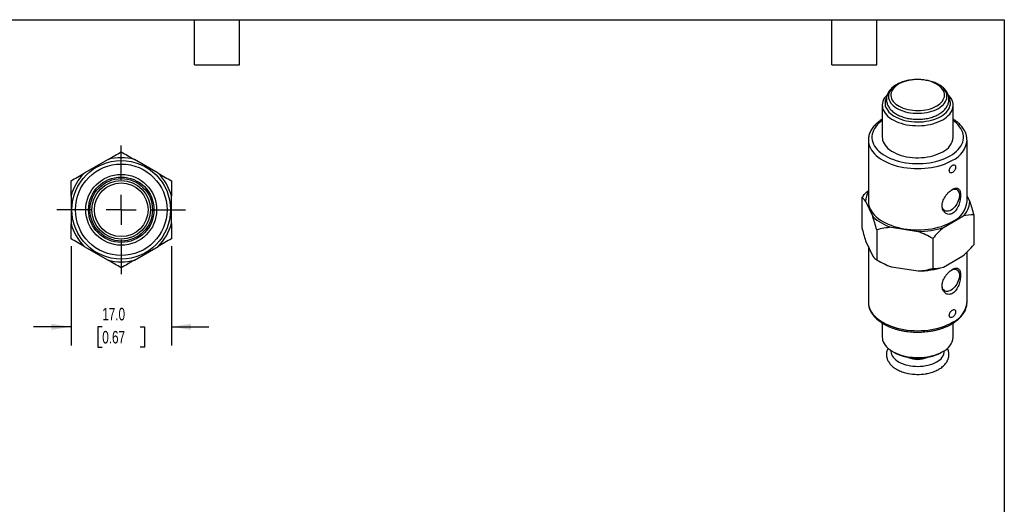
# Model space of a CAD drawing. Header units: millimetres. Extents: x 6 to 273, y 6 to 210.
# Tile 3 of 3: x 106 to 273, y 127 to 210. Entities that reach past the tile are written whole.
import ezdxf

# ---------------------------------------------------------------- set-up
doc = ezdxf.new("R2010")
doc.units = ezdxf.units.MM
doc.linetypes.add('SLD-Center', pattern=[19.05, 15.24, -1.27, 1.27, -1.27])
doc.linetypes.add('SLD-Solid', pattern=[0])
doc.layers.add('CENTER', color=40, linetype='SLD-Center')
doc.layers.add('DIMENSIONS', color=140, linetype='SLD-Solid', lineweight=25)
doc.layers.add('TEXT', color=140, linetype='SLD-Solid', lineweight=25)
doc.styles.add('SLDTEXTSTYLE0', font='TXT', dxfattribs={"width": 0.7})
doc.dimstyles.new('SLDDIMSTYLE3', dxfattribs={"dimtxt": 2.158008, "dimasz": 3.302, "dimexe": 0, "dimexo": 0.0625, "dimgap": 0.539502, "dimtad": 0, "dimtih": 1, "dimtoh": 1, "dimdec": 1, "dimrnd": 1e-09, "dimzin": 4, "dimdsep": 46, "dimtxsty": 'SLDTEXTSTYLE0', "dimsah": 1, "dimcen": 0.09, "dimadec": 0, "dimazin": 1, "dimtfac": 1, "dimtdec": 1, "dimtmove": 0, "dimatfit": 0, "dimfxl": 0, "dimfrac": 2, "dimtolj": 1, "dimtzin": 12, "dimarcsym": 0})

# ---------------------------------------------------------------- blocks, each defined once
blk = doc.blocks.new('_D_9')
at = {"layer": 'DIMENSIONS'}
for p, q in [((115.01, 171.18), (115.01, 154.37)), ((132.01, 171.18), (132.01, 154.37)), ((115.01, 157.54), (108.66, 157.54)), ((120.3, 157.54), (119.57, 157.54)), ((119.57, 157.54), (119.57, 154.11)), ((126.71, 157.54), (127.44, 157.54)), ((127.44, 157.54), (127.44, 154.11)), ((132.01, 157.54), (138.36, 157.54)), ((119.57, 154.11), (120.3, 154.11)), ((127.44, 154.11), (126.71, 154.11))]:
    blk.add_line(p, q, dxfattribs=at)
for points in [[(115.01, 157.54), (111.7, 158.05), (111.7, 157.03)], [(132.01, 157.54), (135.31, 157.03), (135.31, 158.05)]]:
    blk.add_solid(points, dxfattribs=at)
at = {"layer": 'DIMENSIONS', "char_height": 2.117, "attachment_point": 1, "style": 'SLDTEXTSTYLE0'}
for s, insert in [('17.0', (120.3, 160.75)), ('0.67', (120.3, 156.84))]:
    blk.add_mtext(s, dxfattribs=dict(at, insert=insert))
blk = doc.blocks.new('SW_CENTERMARKSYMBOL_4')
at = {"layer": 'CENTER', "color": 0}
for p, q in [((0, 5.08), (0, 10.89)), ((0, 0), (0, 2.54)), ((-5.08, 0), (-10.89, 0)), ((0, 0), (-2.54, 0)), ((0, 0), (0, -2.54)), ((0, 0), (2.54, 0)), ((5.08, 0), (10.89, 0)), ((0, -5.08), (0, -10.89))]:
    blk.add_line(p, q, dxfattribs=at)

msp = doc.modelspace()

# ---------------------------------------------------------------- linework, layer by layer
for p, q in [((252.39, 195.06), (252.39, 189.64)), ((264.39, 189.64), (264.39, 195.06)), ((250.04, 189.15), (250.04, 178.78)), ((250.04, 189.15), (250.04, 189.12)), ((266.74, 189.15), (266.74, 189.18)), ((266.74, 178.78), (266.74, 189.15)), ((121.28, 185.88), (117.23, 183.55)), ((129.78, 183.55), (125.73, 185.88)), ((115.01, 179.69), (115.01, 175.02)), ((132.01, 175.02), (132.01, 179.69)), ((248.9, 179.43), (248.9, 174.37)), ((249.57, 178.81), (250.78, 176.21)), ((267.2, 178.75), (266.74, 179.75)), ((262.74, 174.36), (266.05, 176.26)), ((267.87, 176.5), (267.87, 171.44)), ((251.45, 173.96), (251.45, 168.9)), ((253.93, 174.39), (258.44, 173.69)), ((249.57, 172.12), (250.78, 169.51)), ((260.93, 172.49), (260.93, 167.43)), ((117.23, 171.16), (121.28, 168.83)), ((125.73, 168.83), (129.78, 171.16)), ((250.04, 171.12), (250.04, 161.72)), ((266.74, 161.72), (266.74, 170.22)), ((251.44, 168.9), (252.15, 168.49)), ((262.74, 167.66), (266.05, 169.57)), ((253.93, 167.69), (258.44, 167)), ((250.04, 161.72), (250.04, 161.69)), ((252.39, 158.17), (252.39, 155.8)), ((264.39, 155.8), (264.39, 158.16)), ((254.14, 153.35), (254.47, 153.17)), ((262.3, 153.17), (262.63, 153.35))]:
    msp.add_line(p, q)
at = {"flags": 128}
for points in [[(257.01, 199.31), (256.62, 199.23), (256.2, 199.13), (255.79, 199), (255.41, 198.85), (255.05, 198.68), (254.72, 198.49), (254.42, 198.28), (254.16, 198.06), (253.94, 197.82), (253.75, 197.58), (253.61, 197.32), (253.5, 197.06), (253.44, 196.79), (253.43, 196.53), (253.45, 196.26), (253.53, 195.99), (253.64, 195.73), (253.79, 195.48), (253.99, 195.24), (254.22, 195), (254.49, 194.79), (254.8, 194.58), (255.13, 194.4), (255.5, 194.23), (255.89, 194.09), (256.3, 193.96), (256.73, 193.86), (257.18, 193.78), (257.63, 193.73), (258.09, 193.7), (258.56, 193.7), (259.02, 193.72), (259.48, 193.77), (259.93, 193.84), (260.36, 193.93), (260.78, 194.05), (261.18, 194.19), (261.55, 194.35), (261.89, 194.53), (261.89, 194.53)], [(261.6, 194.94), (261.89, 195.12), (262.15, 195.33), (262.38, 195.54), (262.57, 195.77), (262.72, 196.01), (262.83, 196.25), (262.9, 196.5), (262.93, 196.76), (262.91, 197.01), (262.85, 197.26), (262.75, 197.51), (262.61, 197.75), (262.43, 197.98), (262.21, 198.2), (261.96, 198.4), (261.67, 198.6), (261.35, 198.77), (261.01, 198.93), (260.64, 199.06), (260.25, 199.18), (259.84, 199.27), (259.42, 199.34), (258.99, 199.39), (258.55, 199.41), (258.11, 199.4), (257.68, 199.38), (257.25, 199.33), (256.83, 199.25), (256.42, 199.15), (256.04, 199.03), (255.67, 198.89), (255.33, 198.73), (255.02, 198.55), (254.74, 198.35), (254.5, 198.14), (254.29, 197.92), (254.12, 197.69), (253.99, 197.45), (253.9, 197.2), (253.85, 196.95), (253.85, 196.69), (253.89, 196.44), (253.96, 196.19), (254.08, 195.95), (254.25, 195.71), (254.44, 195.49), (254.68, 195.27), (254.95, 195.07), (255.25, 194.89), (255.59, 194.73), (255.94, 194.58), (256.32, 194.45), (256.72, 194.35), (257.14, 194.27), (257.57, 194.21), (258, 194.18), (258.44, 194.17), (258.88, 194.18), (259.31, 194.22), (259.74, 194.29), (260.15, 194.37), (260.54, 194.48), (260.92, 194.61), (261.27, 194.77), (261.6, 194.94)], [(261.89, 194.53), (262.2, 194.73), (262.48, 194.95), (262.73, 195.18), (262.93, 195.42), (263.1, 195.67), (263.22, 195.93), (263.3, 196.19), (263.34, 196.46), (263.34, 196.73), (263.29, 196.99), (263.19, 197.26), (263.06, 197.51), (262.88, 197.76), (262.67, 198), (262.42, 198.23), (262.13, 198.44), (261.81, 198.63), (261.46, 198.81), (261.08, 198.96), (260.68, 199.1), (260.26, 199.21), (260.05, 199.26)], [(253.22, 196.83), (253.21, 196.82), (252.97, 196.56), (252.77, 196.29), (252.61, 196.01), (252.49, 195.72), (252.42, 195.43), (252.39, 195.14), (252.4, 194.84), (252.45, 194.55), (252.55, 194.26), (252.69, 193.98), (252.87, 193.7), (253.09, 193.44), (253.34, 193.18), (253.64, 192.94), (253.97, 192.72), (254.33, 192.51), (254.72, 192.32), (255.13, 192.15), (255.57, 192), (256.03, 191.88), (256.51, 191.77), (257, 191.69), (257.5, 191.64), (258, 191.61), (258.51, 191.6), (259.02, 191.62), (259.52, 191.66), (260.02, 191.73), (260.5, 191.82), (260.97, 191.94), (261.42, 192.08), (261.85, 192.23), (262.25, 192.41), (262.63, 192.61)], [(262.63, 192.61), (262.97, 192.83), (263.28, 193.06), (263.56, 193.31), (263.8, 193.57), (264, 193.84), (264.16, 194.12), (264.28, 194.4), (264.35, 194.7), (264.38, 194.99), (264.37, 195.28), (264.32, 195.58), (264.22, 195.86), (264.08, 196.15), (263.9, 196.42), (263.68, 196.69), (263.54, 196.83)], [(253.11, 196.41), (253.09, 196.38), (252.97, 196.11), (252.89, 195.83), (252.85, 195.54), (252.85, 195.26), (252.9, 194.98), (252.99, 194.7), (253.13, 194.43), (253.3, 194.17), (253.52, 193.91), (253.77, 193.67), (254.06, 193.44), (254.38, 193.23), (254.74, 193.03), (255.12, 192.86), (255.53, 192.7), (255.96, 192.56), (256.41, 192.45), (256.87, 192.36), (257.35, 192.3), (257.83, 192.26), (258.32, 192.24), (258.81, 192.25), (259.3, 192.28), (259.78, 192.34), (260.25, 192.43), (260.7, 192.53), (261.14, 192.66), (261.55, 192.81), (261.94, 192.99), (262.3, 193.18)], [(262.3, 193.18), (262.63, 193.39), (262.93, 193.61), (263.19, 193.85), (263.42, 194.1), (263.6, 194.36), (263.75, 194.63), (263.85, 194.91), (263.91, 195.19), (263.93, 195.47), (263.9, 195.76), (263.83, 196.04), (263.71, 196.31), (263.66, 196.41)], [(252.39, 192.47), (252.15, 192.3), (251.82, 192.02), (251.53, 191.73), (251.28, 191.43), (251.07, 191.12), (250.9, 190.8), (250.77, 190.47), (250.68, 190.14), (250.64, 189.81), (250.64, 189.47), (250.68, 189.14), (250.77, 188.81), (250.9, 188.48), (251.07, 188.16), (251.28, 187.85), (251.53, 187.55), (251.82, 187.26), (252.15, 186.98), (252.51, 186.72), (252.91, 186.48), (253.33, 186.25), (253.78, 186.04), (254.26, 185.85), (254.76, 185.69), (255.29, 185.54), (255.83, 185.42), (256.38, 185.32), (256.94, 185.24), (257.52, 185.19), (258.1, 185.17), (258.68, 185.17), (259.25, 185.19), (259.83, 185.24), (260.39, 185.32), (260.95, 185.42), (261.48, 185.54), (262.01, 185.69), (262.51, 185.85), (262.99, 186.04), (263.44, 186.25), (263.87, 186.48)], [(263.87, 186.48), (264.26, 186.72), (264.62, 186.98), (264.95, 187.26), (265.24, 187.55), (265.49, 187.85), (265.7, 188.16), (265.87, 188.48), (266, 188.81), (266.09, 189.14), (266.13, 189.47), (266.13, 189.81), (266.09, 190.14), (266, 190.47), (265.87, 190.8), (265.7, 191.12), (265.49, 191.43), (265.24, 191.73), (264.95, 192.02), (264.62, 192.3), (264.39, 192.47)], [(250.04, 189.12), (250.06, 188.81), (250.12, 188.46), (250.23, 188.13), (250.37, 187.79), (250.56, 187.47), (250.79, 187.15), (251.06, 186.84), (251.36, 186.54), (251.7, 186.26), (252.07, 185.99), (252.48, 185.74), (252.92, 185.51), (253.38, 185.29), (253.87, 185.1), (254.38, 184.92), (254.92, 184.77), (255.47, 184.63), (256.03, 184.53), (256.61, 184.44), (257.2, 184.38), (257.79, 184.34), (258.39, 184.33), (258.98, 184.34), (259.57, 184.38), (260.16, 184.44), (260.74, 184.53), (261.3, 184.63), (261.85, 184.77), (262.39, 184.92), (262.9, 185.1), (263.39, 185.29), (263.85, 185.51), (264.29, 185.74)], [(252.39, 189.64), (252.4, 189.42), (252.45, 189.13), (252.55, 188.84), (252.69, 188.56), (252.87, 188.28), (253.09, 188.02), (253.34, 187.76), (253.64, 187.52), (253.97, 187.3), (254.33, 187.09), (254.72, 186.9), (255.13, 186.73), (255.57, 186.58), (256.03, 186.46), (256.51, 186.35), (257, 186.27), (257.5, 186.22), (258, 186.18), (258.51, 186.18), (259.02, 186.2), (259.52, 186.24), (260.02, 186.31), (260.5, 186.4), (260.97, 186.52), (261.42, 186.65), (261.85, 186.81), (262.25, 186.99), (262.63, 187.19)], [(264.08, 180.72), (264.25, 180.79), (264.46, 180.85), (264.65, 180.87), (264.83, 180.84), (265, 180.78), (265.14, 180.68), (265.26, 180.54), (265.35, 180.37), (265.41, 180.17), (265.44, 179.94), (265.44, 179.7), (265.41, 179.44), (265.35, 179.16), (265.26, 178.89), (265.14, 178.61), (265, 178.35), (264.83, 178.1), (264.65, 177.86), (264.46, 177.65), (264.25, 177.47), (264.04, 177.32), (263.82, 177.21), (263.61, 177.13), (263.41, 177.1), (263.22, 177.1), (263.05, 177.14), (262.9, 177.22), (262.76, 177.34), (262.66, 177.5), (262.58, 177.68), (262.54, 177.9), (262.52, 178.06)], [(250.04, 178.78), (250.06, 178.44), (250.12, 178.09), (250.23, 177.76), (250.37, 177.42), (250.56, 177.1), (250.79, 176.78), (251.06, 176.47), (251.36, 176.17), (251.7, 175.89), (252.07, 175.62), (252.48, 175.37), (252.92, 175.14), (253.38, 174.92), (253.87, 174.73), (254.38, 174.55), (254.92, 174.4), (255.47, 174.26), (256.03, 174.16), (256.61, 174.07), (257.2, 174.01), (257.79, 173.97), (258.39, 173.96), (258.98, 173.97), (259.57, 174.01), (260.16, 174.07), (260.74, 174.16), (261.3, 174.26), (261.85, 174.4), (262.39, 174.55), (262.9, 174.73), (263.39, 174.92), (263.85, 175.14), (264.29, 175.37)], [(264.08, 167.17), (264.25, 167.24), (264.46, 167.29), (264.65, 167.31), (264.83, 167.29), (265, 167.22), (265.14, 167.12), (265.26, 166.99), (265.35, 166.81), (265.41, 166.61), (265.44, 166.39), (265.44, 166.14), (265.41, 165.88), (265.35, 165.61), (265.26, 165.33), (265.14, 165.06), (265, 164.79), (264.83, 164.54), (264.65, 164.31), (264.46, 164.1), (264.25, 163.92), (264.04, 163.77), (263.82, 163.65), (263.61, 163.58), (263.41, 163.54), (263.22, 163.54), (263.05, 163.59), (262.9, 163.67), (262.76, 163.79), (262.66, 163.94), (262.58, 164.13), (262.54, 164.34), (262.52, 164.51)], [(250.04, 161.69), (250.06, 161.37), (250.12, 161.03), (250.23, 160.69), (250.37, 160.36), (250.56, 160.03), (250.79, 159.71), (251.06, 159.4), (251.36, 159.11), (251.7, 158.83), (252.07, 158.56), (252.48, 158.31), (252.92, 158.07), (253.38, 157.86), (253.87, 157.66), (254.38, 157.48), (254.92, 157.33), (255.47, 157.2), (256.03, 157.09), (256.61, 157), (257.2, 156.94), (257.79, 156.91), (258.39, 156.89), (258.98, 156.91), (259.57, 156.94), (260.16, 157), (260.74, 157.09), (261.3, 157.2), (261.85, 157.33), (262.39, 157.48), (262.9, 157.66), (263.39, 157.86), (263.85, 158.07), (264.29, 158.31)], [(252.39, 155.8), (252.4, 155.58), (252.45, 155.29), (252.55, 155), (252.69, 154.72), (252.87, 154.44), (253.09, 154.18), (253.34, 153.93), (253.64, 153.69), (253.97, 153.46), (254.33, 153.25), (254.72, 153.06), (255.13, 152.89), (255.57, 152.74), (256.03, 152.62), (256.51, 152.51), (257, 152.43), (257.5, 152.38), (258, 152.35), (258.51, 152.34), (259.02, 152.36), (259.52, 152.4), (260.02, 152.47), (260.5, 152.56), (260.97, 152.68), (261.42, 152.82), (261.85, 152.98), (262.25, 153.16), (262.63, 153.35)], [(253.85, 153.54), (253.85, 153.37), (253.89, 153.12), (253.96, 152.87), (254.08, 152.63), (254.25, 152.39), (254.44, 152.17), (254.68, 151.95), (254.95, 151.75), (255.25, 151.57), (255.59, 151.4), (255.94, 151.26), (256.32, 151.13), (256.72, 151.03), (257.14, 150.95), (257.57, 150.89), (258, 150.86), (258.44, 150.85), (258.88, 150.86), (259.31, 150.9), (259.74, 150.97), (260.15, 151.05), (260.54, 151.16), (260.92, 151.29), (261.27, 151.44), (261.6, 151.61)]]:
    msp.add_lwpolyline(points, dxfattribs=at)
for radius in [8.35, 7.75, 6, 5.54, 5.29, 4.96, 4.54]:
    msp.add_circle((123.51, 177.36), radius)
for centre, radius, start, end in [((258.38, 191.01), 8.41, 78.5769, 99.4023), ((261.41, 189.92), 2.99, 294.0364, 354.6435), ((262.61, 189.53), 4.14, 293.8778, 354.8021), ((123.51, 177.36), 8.82, 75.3633, 104.6367), ((123.51, 177.36), 8.82, 135.3633, 164.6367), ((123.51, 177.36), 8.82, 15.3633, 44.6367), ((252.83, 178.73), 3.26, 149.0003, 178.5758), ((262.61, 179.16), 4.14, 293.8778, 354.8021), ((263.58, 178.92), 3.63, 312.9241, 357.279), ((256.37, 182.26), 8.24, 227.2589, 252.7465), ((123.51, 177.36), 8.82, 195.3633, 224.6367), ((123.51, 177.36), 8.82, 315.3633, 344.6367), ((258.47, 187.77), 14.08, 269.8987, 287.6874), ((123.51, 177.36), 8.81, 255.3633, 284.6367), ((256.98, 176.93), 9.73, 240.2199, 251.7103), ((258.47, 181.08), 14.08, 269.8987, 287.6874), ((262.61, 162.09), 4.14, 293.8778, 354.8021), ((261.41, 156.08), 2.99, 294.0364, 354.6435), ((260.72, 153.64), 2.21, 293.3998, 357.335), ((258.39, 160.68), 8.48, 242.4695, 297.5252), ((258.39, 155.94), 3.92, 245.5552, 294.4448), ((258.39, 157.91), 8.42, 258.8948, 279.3074)]:
    msp.add_arc(centre, radius, start, end)
for points, knots in [([(257, 199.31), (256.91, 199.29), (256.67, 199.25), (256.3, 199.16), (255.89, 199.04), (255.5, 198.9), (255.13, 198.73), (254.78, 198.55), (254.45, 198.34), (254.15, 198.11), (253.89, 197.86), (253.66, 197.6), (253.46, 197.32), (253.31, 197.03), (253.19, 196.74), (253.12, 196.44), (253.09, 196.14), (253.1, 195.85), (253.14, 195.56), (253.23, 195.27), (253.34, 194.99), (253.5, 194.72), (253.69, 194.46), (253.91, 194.21), (254.17, 193.97), (254.47, 193.75), (254.79, 193.55), (255.14, 193.36), (255.51, 193.2), (255.9, 193.06), (256.31, 192.94), (256.73, 192.84), (257.17, 192.76), (257.61, 192.71), (258.06, 192.68), (258.51, 192.68), (258.96, 192.69), (259.4, 192.74), (259.84, 192.8), (260.27, 192.89), (260.68, 193), (261.08, 193.13), (261.47, 193.29), (261.76, 193.43), (261.92, 193.52), (261.97, 193.55)], [0, 0, 0, 0, 0.0152577, 0.0394749, 0.0637633, 0.0881359, 0.1126009, 0.1371567, 0.161785, 0.1864277, 0.2109832, 0.2353223, 0.2593004, 0.2827964, 0.3057541, 0.3282008, 0.350238, 0.3720173, 0.3937034, 0.4154303, 0.4373695, 0.4596622, 0.4824014, 0.5056164, 0.529269, 0.5532672, 0.5774941, 0.6018391, 0.6262084, 0.6505456, 0.6748299, 0.6990565, 0.7232307, 0.747363, 0.7714672, 0.7955584, 0.8196528, 0.8437627, 0.8679036, 0.8920922, 0.9163447, 0.9406756, 0.965096, 0.9896094, 1, 1, 1, 1]), ([(261.97, 193.55), (262.03, 193.58), (262.2, 193.69), (262.47, 193.87), (262.75, 194.11), (263, 194.36), (263.21, 194.63), (263.39, 194.92), (263.52, 195.21), (263.62, 195.5), (263.67, 195.8), (263.68, 196.1), (263.66, 196.39), (263.59, 196.68), (263.49, 196.97), (263.36, 197.24), (263.18, 197.51), (262.98, 197.76), (262.74, 198.01), (262.46, 198.23), (262.16, 198.45), (261.82, 198.64), (261.46, 198.82), (261.08, 198.97), (260.68, 199.1), (260.34, 199.2), (260.13, 199.24), (260.06, 199.25)], [0, 0, 0, 0, 0.023456, 0.067261, 0.111076, 0.154633, 0.197682, 0.239974, 0.281343, 0.321758, 0.361336, 0.400306, 0.438964, 0.47756, 0.51638, 0.555706, 0.595754, 0.636636, 0.678347, 0.720768, 0.763707, 0.806954, 0.850332, 0.89369, 0.936968, 0.980146, 1, 1, 1, 1]), ([(252.39, 192.7), (252.27, 192.62), (252.01, 192.46), (251.67, 192.2), (251.34, 191.91), (251.04, 191.6), (250.78, 191.29), (250.56, 190.96), (250.38, 190.62), (250.23, 190.28), (250.12, 189.93), (250.06, 189.58), (250.03, 189.31), (250.04, 189.17), (250.04, 189.14)], [0, 0, 0, 0, 0.084104, 0.175835, 0.267467, 0.358851, 0.449802, 0.540113, 0.629589, 0.718091, 0.80558, 0.892138, 0.977969, 1, 1, 1, 1]), ([(266.73, 189.18), (266.73, 189.27), (266.73, 189.47), (266.68, 189.79), (266.59, 190.14), (266.46, 190.48), (266.3, 190.81), (266.1, 191.13), (265.86, 191.45), (265.59, 191.75), (265.28, 192.04), (264.94, 192.32), (264.64, 192.54), (264.45, 192.66), (264.39, 192.7)], [0, 0, 0, 0, 0.0658068, 0.1520549, 0.2384827, 0.3254173, 0.4131116, 0.5017158, 0.591266, 0.681694, 0.7728565, 0.8645723, 0.9566592, 1, 1, 1, 1]), ([(264.29, 184.89), (264.15, 184.8), (264.01, 184.66), (263.85, 184.41), (263.81, 184.32), (263.75, 184.15), (263.74, 184.06), (263.74, 183.9), (263.75, 183.83), (263.81, 183.71), (263.85, 183.66), (264.01, 183.57), (264.15, 183.58), (264.36, 183.7), (264.43, 183.76), (264.55, 183.9), (264.61, 183.98), (264.7, 184.15), (264.74, 184.24), (264.78, 184.42), (264.8, 184.51), (264.8, 184.75), (264.74, 184.88), (264.61, 184.96), (264.55, 184.97), (264.43, 184.95), (264.36, 184.93), (264.29, 184.89)], [0, 0, 0, 0, 0.125, 0.125, 0.1875, 0.1875, 0.25, 0.25, 0.3125, 0.3125, 0.375, 0.375, 0.5, 0.5, 0.5625, 0.5625, 0.625, 0.625, 0.6875, 0.6875, 0.75, 0.75, 0.875, 0.875, 0.9375, 0.9375, 1, 1, 1, 1]), ([(248.9, 179.43), (249.2, 179.76), (249.57, 180.18), (249.95, 180.57), (250.04, 180.65)], [0, 0, 0, 0, 0.789547, 1, 1, 1, 1]), ([(263.99, 176.63), (264.1, 176.66), (264.22, 176.71), (264.43, 176.85), (264.54, 176.93), (264.74, 177.13), (264.83, 177.24), (265, 177.48), (265.08, 177.61), (265.22, 177.88), (265.28, 178.03), (265.39, 178.31), (265.43, 178.46), (265.51, 178.76), (265.54, 178.9), (265.59, 179.19), (265.61, 179.33), (265.65, 179.74), (265.64, 179.99), (265.59, 180.43), (265.53, 180.62), (265.4, 180.83), (265.35, 180.89), (265.24, 180.98), (265.17, 181.01), (264.95, 181.07), (264.77, 181.05), (264.47, 180.94), (264.36, 180.89), (264.14, 180.75), (264.03, 180.67), (263.8, 180.49), (263.69, 180.39), (263.48, 180.18), (263.38, 180.06), (263.19, 179.82), (263.1, 179.69), (262.94, 179.44), (262.86, 179.3), (262.74, 179.04), (262.69, 178.9), (262.6, 178.64), (262.57, 178.5), (262.53, 178.24), (262.52, 178.11), (262.52, 177.86), (262.54, 177.74), (262.59, 177.51), (262.62, 177.4), (262.72, 177.19), (262.78, 177.1), (262.98, 176.85), (263.15, 176.72), (263.44, 176.61), (263.55, 176.59), (263.77, 176.59), (263.88, 176.6), (263.99, 176.63)], [0, 0, 0, 0, 0.03125, 0.03125, 0.0625, 0.0625, 0.09375, 0.09375, 0.125, 0.125, 0.15625, 0.15625, 0.1875, 0.1875, 0.21875, 0.21875, 0.25, 0.25, 0.3125, 0.3125, 0.375, 0.375, 0.40625, 0.40625, 0.4375, 0.4375, 0.5, 0.5, 0.53125, 0.53125, 0.5625, 0.5625, 0.59375, 0.59375, 0.625, 0.625, 0.65625, 0.65625, 0.6875, 0.6875, 0.71875, 0.71875, 0.75, 0.75, 0.78125, 0.78125, 0.8125, 0.8125, 0.84375, 0.84375, 0.875, 0.875, 0.9375, 0.9375, 0.96875, 0.96875, 1, 1, 1, 1]), ([(263.99, 163.08), (264.1, 163.11), (264.22, 163.16), (264.43, 163.29), (264.54, 163.38), (264.74, 163.57), (264.83, 163.68), (265, 163.93), (265.08, 164.05), (265.22, 164.33), (265.28, 164.47), (265.39, 164.76), (265.43, 164.91), (265.51, 165.2), (265.54, 165.35), (265.59, 165.64), (265.61, 165.78), (265.65, 166.19), (265.64, 166.44), (265.59, 166.88), (265.53, 167.06), (265.4, 167.27), (265.35, 167.33), (265.24, 167.42), (265.17, 167.46), (264.95, 167.52), (264.77, 167.5), (264.47, 167.39), (264.36, 167.33), (264.14, 167.2), (264.03, 167.12), (263.8, 166.94), (263.69, 166.84), (263.48, 166.62), (263.38, 166.51), (263.19, 166.26), (263.1, 166.14), (262.94, 165.88), (262.86, 165.75), (262.74, 165.48), (262.69, 165.35), (262.6, 165.08), (262.57, 164.95), (262.53, 164.68), (262.52, 164.56), (262.52, 164.31), (262.54, 164.18), (262.59, 163.95), (262.62, 163.84), (262.72, 163.64), (262.78, 163.54), (262.98, 163.29), (263.15, 163.16), (263.44, 163.06), (263.55, 163.04), (263.77, 163.03), (263.88, 163.05), (263.99, 163.08)], [0, 0, 0, 0, 0.03125, 0.03125, 0.0625, 0.0625, 0.09375, 0.09375, 0.125, 0.125, 0.15625, 0.15625, 0.1875, 0.1875, 0.21875, 0.21875, 0.25, 0.25, 0.3125, 0.3125, 0.375, 0.375, 0.40625, 0.40625, 0.4375, 0.4375, 0.5, 0.5, 0.53125, 0.53125, 0.5625, 0.5625, 0.59375, 0.59375, 0.625, 0.625, 0.65625, 0.65625, 0.6875, 0.6875, 0.71875, 0.71875, 0.75, 0.75, 0.78125, 0.78125, 0.8125, 0.8125, 0.84375, 0.84375, 0.875, 0.875, 0.9375, 0.9375, 0.96875, 0.96875, 1, 1, 1, 1]), ([(264.17, 158.03), (264.24, 158.07), (264.45, 158.2), (264.77, 158.42), (265.13, 158.69), (265.45, 158.98), (265.75, 159.28), (266, 159.6), (266.22, 159.93), (266.41, 160.27), (266.55, 160.61), (266.65, 160.96), (266.71, 161.31), (266.74, 161.57), (266.73, 161.72), (266.73, 161.75)], [0, 0, 0, 0, 0.046084, 0.133061, 0.22009, 0.307016, 0.393696, 0.479952, 0.565588, 0.65042, 0.734321, 0.817263, 0.899332, 0.980728, 1, 1, 1, 1]), ([(250.04, 161.69), (250.04, 161.6), (250.04, 161.41), (250.09, 161.1), (250.18, 160.75), (250.3, 160.41), (250.46, 160.08), (250.66, 159.76), (250.89, 159.44), (251.16, 159.14), (251.46, 158.84), (251.8, 158.56), (252.17, 158.3), (252.56, 158.05), (252.99, 157.82), (253.43, 157.61), (253.9, 157.42), (254.39, 157.24), (254.9, 157.09), (255.42, 156.96), (255.96, 156.85), (256.51, 156.76), (257.06, 156.7), (257.62, 156.66), (258.19, 156.64), (258.75, 156.64), (259.32, 156.67), (259.88, 156.72), (260.43, 156.79), (260.97, 156.88), (261.5, 157), (262.02, 157.13), (262.52, 157.29), (263.01, 157.47), (263.47, 157.67), (263.86, 157.86), (264.08, 157.98), (264.17, 158.03)], [0, 0, 0, 0, 0.019211, 0.046823, 0.074485, 0.102302, 0.130359, 0.158704, 0.187353, 0.216285, 0.245456, 0.274808, 0.304283, 0.333829, 0.363405, 0.392978, 0.42253, 0.452053, 0.481545, 0.511005, 0.540436, 0.569843, 0.599229, 0.628601, 0.657965, 0.687325, 0.716689, 0.746059, 0.775443, 0.804847, 0.834275, 0.863735, 0.893231, 0.922767, 0.952347, 0.98197, 1, 1, 1, 1]), ([(264.29, 160.39), (264.15, 160.31), (264.01, 160.17), (263.85, 159.92), (263.81, 159.83), (263.75, 159.65), (263.74, 159.56), (263.74, 159.4), (263.75, 159.33), (263.81, 159.21), (263.85, 159.16), (264.01, 159.07), (264.15, 159.08), (264.36, 159.2), (264.43, 159.26), (264.55, 159.4), (264.61, 159.48), (264.7, 159.65), (264.74, 159.75), (264.78, 159.93), (264.8, 160.02), (264.8, 160.26), (264.74, 160.38), (264.61, 160.46), (264.55, 160.47), (264.43, 160.45), (264.36, 160.43), (264.29, 160.39)], [0, 0, 0, 0, 0.125, 0.125, 0.1875, 0.1875, 0.25, 0.25, 0.3125, 0.3125, 0.375, 0.375, 0.5, 0.5, 0.5625, 0.5625, 0.625, 0.625, 0.6875, 0.6875, 0.75, 0.75, 0.875, 0.875, 0.9375, 0.9375, 1, 1, 1, 1]), ([(253.36, 153.93), (253.34, 153.9), (253.28, 153.77), (253.2, 153.54), (253.12, 153.25), (253.09, 152.95), (253.1, 152.65), (253.14, 152.36), (253.23, 152.07), (253.34, 151.8), (253.5, 151.53), (253.69, 151.26), (253.91, 151.02), (254.17, 150.78), (254.47, 150.56), (254.79, 150.35), (255.14, 150.17), (255.51, 150.01), (255.9, 149.86), (256.31, 149.74), (256.6, 149.67), (256.75, 149.65), (256.75, 149.64)], [0, 0, 0, 0, 0.0174393, 0.0714985, 0.1243543, 0.1762458, 0.22753, 0.2785949, 0.3297558, 0.3814165, 0.4339098, 0.4874543, 0.5421193, 0.5978147, 0.6543239, 0.7113716, 0.7686974, 0.8260805, 0.8833878, 0.9405706, 0.9976178, 1, 1, 1, 1]), ([(259.76, 149.6), (259.78, 149.6), (259.96, 149.63), (260.27, 149.69), (260.68, 149.8), (261.08, 149.94), (261.47, 150.09), (261.76, 150.23), (261.98, 150.36), (262.2, 150.49), (262.47, 150.68), (262.75, 150.91), (263, 151.17), (263.21, 151.44), (263.39, 151.72), (263.52, 152.01), (263.62, 152.31), (263.67, 152.61), (263.68, 152.91), (263.66, 153.2), (263.59, 153.49), (263.51, 153.73), (263.44, 153.87), (263.41, 153.93)], [0, 0, 0, 0, 0.010017, 0.065073, 0.120273, 0.175653, 0.231236, 0.287031, 0.310681, 0.340673, 0.396686, 0.452712, 0.508408, 0.563453, 0.617531, 0.670429, 0.722107, 0.772715, 0.822545, 0.871976, 0.921329, 0.970967, 1, 1, 1, 1])]:
    msp.add_open_spline(points, degree=3, knots=knots)
for points in [[(121.28, 185.88), (122.05, 186.33), (122.79, 186.76), (123.51, 187.17)], [(123.51, 187.17), (124.22, 186.76), (124.96, 186.33), (125.73, 185.88)], [(115.01, 182.26), (115.72, 182.68), (116.46, 183.1), (117.23, 183.55)], [(129.78, 183.55), (130.55, 183.1), (131.29, 182.68), (132.01, 182.26)], [(115.01, 179.69), (115.01, 180.59), (115.01, 181.44), (115.01, 182.26)], [(132.01, 182.26), (132.01, 181.44), (132.01, 180.59), (132.01, 179.69)], [(249.57, 178.81), (249.34, 179.12), (249.12, 179.31), (248.9, 179.43)], [(267.2, 178.75), (267.43, 178.06), (267.65, 177.3), (267.87, 176.5)], [(251.45, 173.96), (251.23, 174.76), (251.01, 175.52), (250.78, 176.21)], [(267.87, 176.5), (267.28, 176.5), (266.68, 176.44), (266.05, 176.26)], [(115.01, 172.45), (115.01, 173.27), (115.01, 174.13), (115.01, 175.02)], [(132.01, 175.02), (132.01, 174.13), (132.01, 173.27), (132.01, 172.45)], [(248.9, 174.37), (249.12, 173.57), (249.34, 172.81), (249.57, 172.12)], [(253.93, 174.39), (253.07, 174.33), (252.24, 174.17), (251.45, 173.96)], [(260.93, 172.49), (260.13, 172.95), (259.31, 173.36), (258.44, 173.69)], [(262.74, 174.36), (262.11, 173.8), (261.51, 173.17), (260.93, 172.49)], [(117.23, 171.16), (116.46, 171.61), (115.72, 172.04), (115.01, 172.45)], [(132.01, 172.45), (131.29, 172.04), (130.55, 171.61), (129.78, 171.16)], [(266.05, 169.57), (266.68, 170.13), (267.28, 170.76), (267.87, 171.44)], [(123.51, 167.54), (122.79, 167.95), (122.05, 168.38), (121.28, 168.83)], [(125.73, 168.83), (124.96, 168.38), (124.22, 167.95), (123.51, 167.54)], [(250.78, 169.51), (251.01, 169.21), (251.23, 169.02), (251.45, 168.9)], [(251.45, 168.9), (252.24, 168.43), (253.07, 168.02), (253.93, 167.69)], [(258.44, 167), (259.31, 167.06), (260.13, 167.21), (260.93, 167.43)], [(260.93, 167.43), (261.51, 167.43), (262.11, 167.49), (262.74, 167.66)]]:
    msp.add_open_spline(points, degree=3)
at = {"layer": 'TEXT'}
for p, q in [((6.35, 209.55), (273.05, 209.55)), ((135.89, 201.93), (135.89, 209.55)), ((143.51, 201.93), (143.51, 209.55)), ((243.84, 201.93), (243.84, 209.55)), ((251.46, 201.93), (251.46, 209.55)), ((273.05, 209.55), (273.05, 6.35)), ((135.89, 201.93), (143.51, 201.93)), ((243.84, 201.93), (251.46, 201.93))]:
    msp.add_line(p, q, dxfattribs=at)

# ---------------------------------------------------------------- block references
at = {"layer": 'CENTER'}
msp.add_blockref('SW_CENTERMARKSYMBOL_4', (123.51, 177.36), dxfattribs=at)

# ---------------------------------------------------------------- dimensions: what is measured, and where the dimension line sits
at = {"layer": 'DIMENSIONS'}
dim = msp.add_linear_dim(base=(132.01, 157.54), p1=(115.01, 172.45), p2=(132.01, 172.45), angle=0, dimstyle='SLDDIMSTYLE3', dxfattribs=at)
dim.commit()
dim.dimension.update_dxf_attribs({"geometry": '_D_9', "text_midpoint": (123.51, 157.54), "dimtype": 160})

doc.saveas('drawing.dxf')
